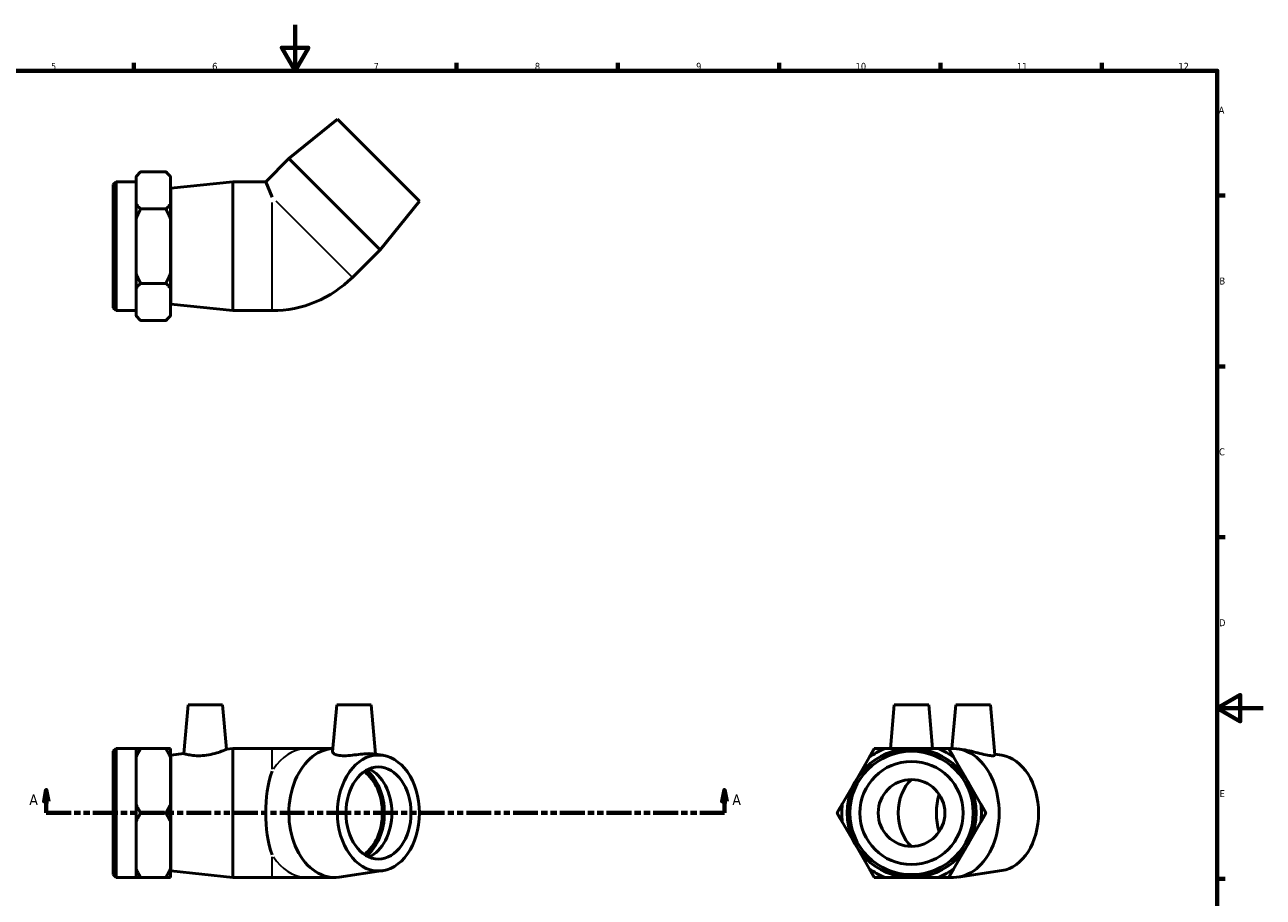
# Model space of a CAD drawing. Header units: millimetres. Extents: x 0 to 903, y -164 to 594.
# Tile 3 of 3: x 303 to 841, y 215 to 594. Entities that reach past the tile are written whole.
import ezdxf

# ---------------------------------------------------------------- set-up
doc = ezdxf.new("R2010")
doc.units = ezdxf.units.MM
doc.linetypes.add('DOUBLE_DASH_CHAIN', pattern=[1.2403, 0.6614, -0.0827, 0.1654, -0.0827, 0.1654, -0.0827])
for name, color, linetype, lineweight in [('Border (ANSI)', 7, 'Continuous', 70), ('Section Line (ANSI)', 7, 'DOUBLE_DASH_CHAIN', 70), ('Visible (ANSI)', 7, 'Continuous', 50), ('Visible Narrow (ANSI)', 7, 'Continuous', 35)]:
    doc.layers.add(name, color=color, linetype=linetype, lineweight=lineweight)
doc.styles.add('Label Text (ANSI)', font='tahoma.ttf')
doc.styles.add('Note Text (ANSI)', font='tahoma.ttf')

# ---------------------------------------------------------------- blocks, each defined once
blk = doc.blocks.new('Borders Default Border')
at = {"layer": 'Border (ANSI)'}
for p, q in [((350.42, 574), (350.42, 577.45)), ((490.58, 574), (490.58, 577.45)), ((560.67, 574), (560.67, 577.45)), ((630.75, 574), (630.75, 577.45)), ((700.83, 574), (700.83, 577.45)), ((770.92, 574), (770.92, 577.45)), ((821, 519.75), (824.45, 519.75)), ((821, 445.5), (824.45, 445.5)), ((821, 371.25), (824.45, 371.25)), ((821, 222.75), (824.45, 222.75))]:
    blk.add_line(p, q, dxfattribs=at)
at = {"layer": 'Border (ANSI)', "flags": 128}
for points in [[(420.5, 594), (420.5, 574), (414.73, 584), (426.27, 584), (420.5, 574)], [(20, 20), (20, 574), (821, 574), (821, 20), (20, 20)], [(841, 297), (821, 297), (831, 302.77), (831, 291.23), (821, 297)]]:
    blk.add_lwpolyline(points, dxfattribs=at)
at = {"layer": 'Border (ANSI)', "color": 230, "true_color": 0xff0080, "attachment_point": 7, "style": 'Note Text (ANSI)'}
for s, insert, char_height in [('5', (314.48, 574.34), 3.05), ('6', (384.49, 574.34), 3.05), ('7', (454.6, 574.4), 3.05), ('8', (524.63, 574.33), 3.05), ('9', (594.7, 574.34), 3.05), ('10', (663.96, 574.34), 3.048), ('11', (734.04, 574.4), 3.048), ('12', (804.13, 574.4), 3.048), ('A', (821.63, 555.35), 3.05), ('B', (821.99, 481.1), 3.05), ('C', (821.8, 406.8), 3.05), ('D', (821.81, 332.6), 3.05), ('E', (822.05, 258.35), 3.05)]:
    blk.add_mtext(s, dxfattribs=dict(at, insert=insert, char_height=char_height))
blk = doc.blocks.new('2dTransSection0')
at = {"layer": 'Section Line (ANSI)', "linetype": 'Continuous'}
for p, q in [((312.46, 261.43), (311.46, 256.43)), ((312.46, 256.43), (312.46, 261.43)), ((313.46, 256.43), (312.46, 261.43)), ((606.97, 261.43), (605.97, 256.43)), ((606.97, 256.43), (606.97, 261.43)), ((607.97, 256.43), (606.97, 261.43)), ((311.46, 256.43), (313.46, 256.43)), ((312.46, 251.43), (312.46, 256.43)), ((605.97, 256.43), (607.97, 256.43)), ((606.97, 251.43), (606.97, 256.43)), ((312.46, 251.43), (323.13, 251.43)), ((596.3, 251.43), (606.97, 251.43))]:
    blk.add_line(p, q, dxfattribs=at)
at = {"layer": 'Section Line (ANSI)', "linetype": 'DOUBLE_DASH_CHAIN', "ltscale": 16.346291}
blk.add_line((312.46, 251.43), (606.97, 251.43), dxfattribs=at)
at = {"layer": 'Section Line (ANSI)', "linetype": 'Continuous', "flags": 128}
for points in [[(313.46, 256.43), (312.46, 261.43), (311.46, 256.43), (313.46, 256.43)], [(607.97, 256.43), (606.97, 261.43), (605.97, 256.43), (607.97, 256.43)]]:
    blk.add_lwpolyline(points, dxfattribs=at)
at = {"layer": 'Section Line (ANSI)'}
for points in [[(313.46, 256.43), (312.46, 261.43), (311.46, 256.43), (313.46, 256.43)], [(607.97, 256.43), (606.97, 261.43), (605.97, 256.43), (607.97, 256.43)]]:
    blk.add_solid(points, dxfattribs=at)
at = {"layer": 'Section Line (ANSI)', "char_height": 4.57, "attachment_point": 7, "style": 'Label Text (ANSI)'}
for insert in [(305.1, 254.93), (610.44, 254.93)]:
    blk.add_mtext('A', dxfattribs=dict(at, insert=insert))

msp = doc.modelspace()

# ---------------------------------------------------------------- linework, layer by layer
at = {"layer": 'Visible (ANSI)'}
for p, q in [((438.893, 552.949), (417.821, 535.837)), ((438.893, 552.949), (474.531, 517.311)), ((417.821, 535.837), (407.76, 525.776)), ((417.821, 535.837), (457.419, 496.239)), ((351.431, 528.108), (353.431, 530.108)), ((351.431, 528.108), (351.431, 527.856)), ((351.431, 522.025), (351.431, 527.856)), ((364.431, 530.108), (353.431, 530.108)), ((366.431, 528.108), (364.431, 530.108)), ((366.431, 527.856), (366.431, 528.108)), ((366.431, 516.194), (366.431, 527.856)), ((341.531, 524.576), (342.731, 525.776)), ((341.531, 470.976), (341.531, 524.576)), ((342.731, 525.776), (342.731, 469.776)), ((342.731, 525.776), (351.431, 525.776)), ((351.431, 516.194), (351.431, 522.025)), ((366.531, 522.976), (393.531, 525.776)), ((366.531, 472.576), (366.531, 522.976)), ((393.531, 469.776), (393.531, 525.776)), ((393.531, 525.776), (407.76, 525.776)), ((407.76, 525.776), (410.531, 519.086)), ((366.431, 517.776), (366.531, 517.776)), ((474.531, 517.311), (457.419, 496.239)), ((351.431, 516.194), (351.431, 509.438)), ((364.431, 513.942), (353.431, 513.942)), ((366.431, 509.438), (366.431, 516.194)), ((351.431, 497.776), (351.431, 509.438)), ((366.431, 486.114), (366.431, 509.438)), ((351.431, 486.114), (351.431, 497.776)), ((457.419, 496.239), (445.398, 484.219)), ((351.431, 486.114), (351.431, 479.358)), ((366.431, 479.358), (366.431, 486.114)), ((351.431, 473.527), (351.431, 479.358)), ((364.431, 481.61), (353.431, 481.61)), ((366.431, 467.696), (366.431, 479.358)), ((351.431, 467.696), (351.431, 473.527)), ((366.431, 477.776), (366.531, 477.776)), ((341.531, 470.976), (342.731, 469.776)), ((342.731, 469.776), (351.431, 469.776)), ((366.531, 472.576), (393.531, 469.776)), ((393.531, 469.776), (410.531, 469.776)), ((351.431, 467.696), (351.431, 467.444)), ((351.431, 467.444), (353.431, 465.444)), ((364.431, 465.444), (353.431, 465.444)), ((366.431, 467.444), (364.431, 465.444)), ((366.431, 467.444), (366.431, 467.696)), ((374.058, 298.427), (372.202, 277.215)), ((374.058, 298.427), (389.058, 298.427)), ((389.058, 298.427), (390.746, 279.138)), ((438.587, 298.427), (436.806, 278.07)), ((438.587, 298.427), (453.587, 298.427)), ((453.587, 298.427), (455.466, 276.948)), ((680.757, 298.427), (679.095, 279.427)), ((680.757, 298.427), (695.757, 298.427)), ((695.757, 298.427), (697.42, 279.427)), ((707.486, 298.427), (705.824, 279.427)), ((707.486, 298.427), (722.486, 298.427)), ((722.486, 298.427), (724.393, 276.633)), ((341.531, 278.227), (342.731, 279.427)), ((341.531, 224.627), (341.531, 278.227)), ((342.731, 279.427), (342.731, 223.427)), ((342.731, 279.427), (351.431, 279.427)), ((351.431, 279.427), (351.431, 275.527)), ((351.431, 265.427), (351.431, 275.527)), ((364.431, 279.427), (353.431, 279.427)), ((366.431, 275.527), (366.431, 279.427)), ((366.431, 255.328), (366.431, 275.527)), ((366.531, 276.627), (372.202, 277.215)), ((366.531, 226.227), (366.531, 276.627)), ((390.746, 279.138), (393.531, 279.427)), ((393.531, 223.427), (393.531, 279.427)), ((393.531, 279.427), (410.531, 279.427)), ((425.599, 279.427), (410.531, 279.427)), ((436.924, 279.427), (425.599, 279.427)), ((458.56, 276.491), (454.326, 277.116)), ((669.84, 275.527), (664.009, 265.427)), ((688.257, 279.427), (676.595, 279.427)), ((699.92, 279.427), (688.257, 279.427)), ((706.52, 279.427), (704.423, 279.427)), ((712.506, 265.427), (706.675, 275.527)), ((710.83, 278.944), (708.573, 279.276)), ((727.46, 276.491), (724.365, 276.948)), ((366.431, 271.427), (366.531, 271.427)), ((351.431, 255.328), (351.431, 265.427)), ((664.009, 265.427), (658.178, 255.328)), ((718.337, 255.328), (712.506, 265.427)), ((351.431, 255.328), (351.431, 247.527)), ((366.431, 247.527), (366.431, 255.328)), ((351.431, 237.427), (351.431, 247.527)), ((364.431, 251.427), (353.431, 251.427)), ((366.431, 227.328), (366.431, 247.527)), ((658.178, 247.527), (664.009, 237.427)), ((712.506, 237.427), (718.337, 247.527)), ((351.431, 227.328), (351.431, 237.427)), ((664.009, 237.427), (669.84, 227.328)), ((706.675, 227.328), (712.506, 237.427)), ((366.431, 231.427), (366.531, 231.427)), ((351.431, 227.328), (351.431, 223.427)), ((366.431, 223.427), (366.431, 227.328)), ((366.531, 226.227), (393.531, 223.427)), ((458.56, 226.363), (439.673, 223.578)), ((727.46, 226.363), (708.573, 223.578)), ((341.531, 224.627), (342.731, 223.427)), ((342.731, 223.427), (351.431, 223.427)), ((364.431, 223.427), (353.431, 223.427)), ((393.531, 223.427), (410.531, 223.427)), ((410.531, 223.427), (425.599, 223.427)), ((437.62, 223.427), (425.599, 223.427)), ((676.595, 223.427), (688.257, 223.427)), ((688.257, 223.427), (699.92, 223.427)), ((706.52, 223.427), (704.423, 223.427))]:
    msp.add_line(p, q, dxfattribs=at)
for radius in [28, 26.8, 22.422, 14.5]:
    msp.add_circle((688.257, 251.427), radius, dxfattribs=at)
for centre, radius, start, end in [((410.531, 519.086), 49.31, 270, 315), ((688.257, 251.427), 30.332, 112.61207, 127.38793), ((688.257, 251.427), 30.332, 52.61207, 67.38793), ((688.257, 251.427), 30.332, 172.61207, 187.38793), ((688.257, 251.427), 30.332, 352.61207, 7.38793), ((688.257, 251.427), 30.332, 232.61207, 247.38793), ((688.257, 251.427), 30.332, 292.61207, 307.38793)]:
    msp.add_arc(centre, radius, start, end, dxfattribs=at)
for centre, major_axis, ratio, start_param, end_param in [((437.62, 251.427), (0, -28), 0.7071068, 3.176826, 6.3870758), ((706.52, 251.427), (0, -28), 0.7071068, 0, 3.1415927), ((725.612, 251.427), (0, -25.2), 0.7071068, 0.1038905, 3.0377022), ((419.358, 251.427), (0, -28), 0.4142136, 4.0065376, 5.4182403), ((444.267, 251.427), (0, -20), 0.7071068, 0.4555987, 2.685994), ((444.267, 251.427), (0, -21.247), 0.7071068, 0.5040196, 2.6375731), ((448.415, 251.427), (0, 20), 0.7071068, 3.4393043, 5.9854736), ((694.499, 251.427), (0, -17), 0.7071068, 3.6907994, 5.7339786), ((713.167, 251.427), (0, -20), 0.7071068, 4.2927619, 5.132016)]:
    msp.add_ellipse(centre, major_axis=major_axis, ratio=ratio, start_param=start_param, end_param=end_param, dxfattribs=at)
for major_axis in [(0, -25.2), (0, -20)]:
    msp.add_ellipse((456.712, 251.427), major_axis=major_axis, ratio=0.7071068, dxfattribs=at)
for points in [[(353.431, 530.108), (352.269, 528.946), (351.431, 527.856)], [(366.431, 527.856), (365.593, 528.946), (364.431, 530.108)], [(351.431, 516.194), (352.269, 515.104), (353.431, 513.942)], [(353.431, 513.942), (352.269, 511.618), (351.431, 509.438)], [(364.431, 513.942), (365.593, 515.104), (366.431, 516.194)], [(366.431, 509.438), (365.593, 511.618), (364.431, 513.942)], [(351.431, 486.114), (352.269, 483.934), (353.431, 481.61)], [(364.431, 481.61), (365.593, 483.934), (366.431, 486.114)], [(353.431, 481.61), (352.269, 480.448), (351.431, 479.358)], [(366.431, 479.358), (365.593, 480.448), (364.431, 481.61)], [(351.431, 467.696), (352.269, 466.606), (353.431, 465.444)], [(364.431, 465.444), (365.593, 466.606), (366.431, 467.696)], [(351.431, 279.427), (352.269, 279.427), (353.431, 279.427)], [(353.431, 279.427), (352.269, 277.415), (351.431, 275.527)], [(364.431, 279.427), (365.593, 279.427), (366.431, 279.427)], [(366.431, 275.527), (365.593, 277.415), (364.431, 279.427)], [(669.84, 275.527), (670.93, 277.415), (672.092, 279.427)], [(672.092, 279.427), (674.415, 279.427), (676.595, 279.427)], [(699.92, 279.427), (702.1, 279.427), (704.423, 279.427)], [(704.423, 279.427), (705.585, 277.415), (706.675, 275.527)], [(351.431, 255.328), (352.269, 253.44), (353.431, 251.427)], [(364.431, 251.427), (365.593, 253.44), (366.431, 255.328)], [(655.926, 251.427), (657.088, 253.44), (658.178, 255.328)], [(718.337, 255.328), (719.427, 253.44), (720.589, 251.427)], [(353.431, 251.427), (352.269, 249.415), (351.431, 247.527)], [(366.431, 247.527), (365.593, 249.415), (364.431, 251.427)], [(658.178, 247.527), (657.088, 249.415), (655.926, 251.427)], [(720.589, 251.427), (719.427, 249.415), (718.337, 247.527)], [(351.431, 227.328), (352.269, 225.44), (353.431, 223.427)], [(364.431, 223.427), (365.593, 225.44), (366.431, 227.328)], [(672.092, 223.427), (670.93, 225.44), (669.84, 227.328)], [(706.675, 227.328), (705.585, 225.44), (704.423, 223.427)], [(353.431, 223.427), (352.269, 223.427), (351.431, 223.427)], [(366.431, 223.427), (365.593, 223.427), (364.431, 223.427)], [(676.595, 223.427), (674.415, 223.427), (672.092, 223.427)], [(704.423, 223.427), (702.1, 223.427), (699.92, 223.427)]]:
    msp.add_rational_spline(points, [1, 1.00259269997, 1], degree=2, dxfattribs=at)
for points, knots in [([(381.134, 276.428), (379.995, 276.317), (378.786, 276.289), (376.578, 276.394), (375.58, 276.521), (374.008, 276.782), (373.327, 276.935), (372.424, 277.153), (372.202, 277.215), (372.202, 277.215)], [0, 0, 0, 0, 0.3435416, 0.3435416, 0.6870833, 0.6870833, 1.0336565, 1.0336565, 1.3802298, 1.3802298, 1.3802298, 1.3802298]), ([(390.746, 279.138), (390.746, 279.138), (390.501, 279.026), (389.53, 278.613), (388.804, 278.315), (387.124, 277.711), (386.047, 277.363), (383.67, 276.778), (382.368, 276.547), (381.134, 276.428)], [4.2313665, 4.2313665, 4.2313665, 4.2313665, 4.5945183, 4.5945183, 4.9576701, 4.9576701, 5.3299717, 5.3299717, 5.7022733, 5.7022733, 5.7022733, 5.7022733]), ([(454.324, 277.115), (453.879, 277.18), (453.32, 277.215), (451.885, 277.215), (450.857, 277.153), (448.61, 276.935), (447.391, 276.782), (445.106, 276.521), (443.883, 276.394), (441.611, 276.289), (440.564, 276.317), (438.824, 276.547), (438.058, 276.778), (437.048, 277.363), (436.804, 277.711), (436.803, 278.035), (436.804, 278.052), (436.806, 278.07)], [1.1181999, 1.1181999, 1.1181999, 1.1181999, 1.3802298, 1.3802298, 1.7268031, 1.7268031, 2.0733763, 2.0733763, 2.416918, 2.416918, 2.7604596, 2.7604596, 3.1327612, 3.1327612, 3.5050628, 3.5050628, 3.5265364, 3.5265364, 3.5265364, 3.5265364]), ([(724.393, 276.633), (724.403, 276.509), (724.213, 276.391), (723.382, 276.289), (722.72, 276.317), (721.103, 276.547), (720.028, 276.778), (717.677, 277.363), (716.398, 277.711), (714.022, 278.315), (712.762, 278.613), (711.334, 278.865), (711.079, 278.906), (710.831, 278.943)], [2.0891409, 2.0891409, 2.0891409, 2.0891409, 2.416918, 2.416918, 2.7604596, 2.7604596, 3.1327612, 3.1327612, 3.5050628, 3.5050628, 3.8682146, 3.8682146, 3.9486381, 3.9486381, 3.9486381, 3.9486381])]:
    msp.add_open_spline(points, degree=3, knots=knots, dxfattribs=at)
at = {"layer": 'Visible Narrow (ANSI)'}
for p, q in [((410.531, 469.983), (410.531, 516.721)), ((412.203, 517.414), (445.252, 484.365)), ((410.531, 270.495), (410.531, 279.401)), ((410.531, 223.454), (410.531, 232.36))]:
    msp.add_line(p, q, dxfattribs=at)
for major_axis, start_param, end_param in [((0, 28), 0.0432472, 0.8216977), ((0, -28), 5.4614876, 6.2399381)]:
    msp.add_ellipse((425.599, 251.427), major_axis=major_axis, ratio=0.7071068, start_param=start_param, end_param=end_param, dxfattribs=at)

# ---------------------------------------------------------------- block references
msp.add_blockref('Borders Default Border', (0, 0))
at = {"layer": 'Section Line (ANSI)'}
msp.add_blockref('2dTransSection0', (0, 0), dxfattribs=at)

doc.saveas('drawing.dxf')
